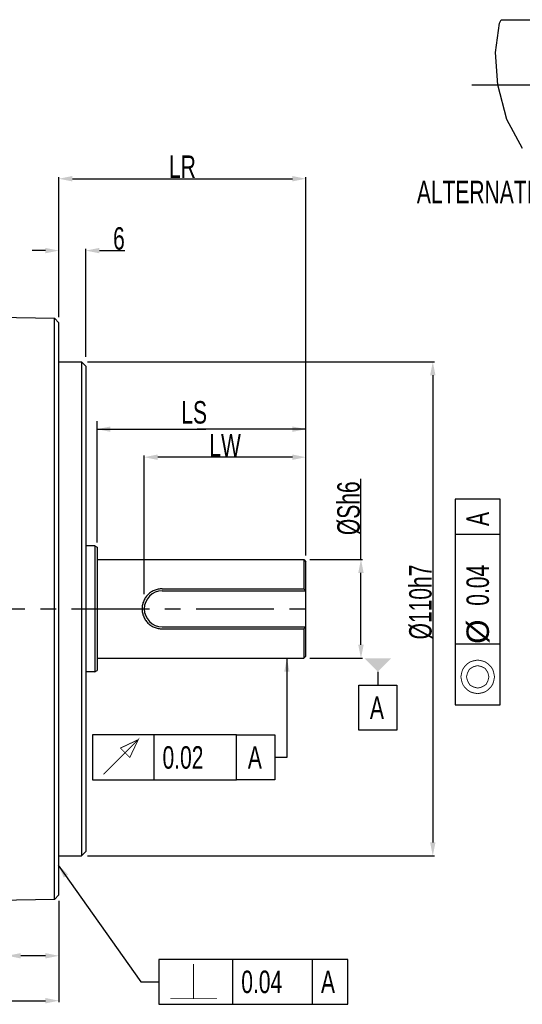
# Model space of a CAD drawing. Header units: millimetres. Extents: x -95 to 535, y -111 to 334.
# Tile 7 of 17: x 210 to 266, y 144 to 253. Entities that reach past the tile are written whole.
import ezdxf

# ---------------------------------------------------------------- set-up
doc = ezdxf.new("R2010")
doc.units = ezdxf.units.MM
doc.header["$LTSCALE"] = 23.1
doc.header["$PDMODE"] = 3
doc.header["$PDSIZE"] = 0.3125
doc.linetypes.add('CENTER', pattern=[0.6, 0.375, -0.075, 0.075, -0.075])
doc.layers.get('0').update_dxf_attribs({"linetype": 'CONTINUOUS'})
doc.layers.get('Defpoints').update_dxf_attribs({"linetype": 'CONTINUOUS'})
doc.layers.add('02___PRT_ALL_AXES', color=7, linetype='CONTINUOUS')
doc.layers.add('DEFAULT_1', color=7, linetype='CENTER')
doc.styles.get("Standard").update_dxf_attribs({"font": 'txt', "width": 0.7})
doc.dimstyles.new('DIMSTYLE_1', dxfattribs={"dimtxt": 2.5, "dimasz": 1.5, "dimexe": 0.18, "dimexo": 0.0625, "dimgap": 0.09, "dimtad": 1, "dimlfac": 2, "dimdsep": 46, "dimtxsty": 'Standard', "dimblk": '_FILLED', "dimblk1": '_FILLED', "dimblk2": '_FILLED', "dimcen": 0.09, "dimadec": 0, "dimazin": 0, "dimtp": 0.01, "dimtm": 0.01, "dimtfac": 1, "dimtofl": 0, "dimtmove": 0, "dimatfit": 3, "dimldrblk": '_FILLED', "dimfxl": 0, "dimtolj": 1, "dimarcsym": 0})

# ---------------------------------------------------------------- blocks, each defined once
blk = doc.blocks.new('_FILLED')
at = {"color": 0, "linetype": 'ByBlock'}
blk.add_solid([(0, 0), (-1, 0.2), (-1, -0.2)], dxfattribs=at)
blk = doc.blocks.new('*D73')
at = {"color": 0, "linetype": 'Continuous', "lineweight": -2}
for p, q in [((121.09, 167.57), (121.09, 143.95)), ((214.84, 155.07), (214.84, 143.95)), ((122.59, 144.13), (213.34, 144.13))]:
    blk.add_line(p, q, dxfattribs=at)
at = {"layer": 'Defpoints', "color": 0, "linetype": 'Continuous'}
for p in [(121.09, 167.64), (214.84, 155.13), (214.84, 144.13)]:
    blk.add_point(p, dxfattribs=at)
at = {"color": 0, "linetype": 'Continuous', "lineweight": -2, "xscale": 1.5, "yscale": 1.5, "zscale": 1.5, "rotation": 180}
blk.add_blockref('_FILLED', (121.09, 144.13), dxfattribs=at)
at = {"color": 0, "linetype": 'Continuous', "lineweight": -2, "xscale": 1.5, "yscale": 1.5, "zscale": 1.5}
blk.add_blockref('_FILLED', (214.84, 144.13), dxfattribs=at)
at = {"color": 0, "linetype": 'Continuous', "insert": (167.97, 145.47), "char_height": 2.5, "attachment_point": 5}
blk.add_mtext('\\A1;LL', dxfattribs=at)
blk = doc.blocks.new('*D74')
at = {"color": 0, "linetype": 'Continuous', "lineweight": -2}
for p, q in [((213.34, 227.63), (211.84, 227.63)), ((214.84, 220.22), (214.84, 227.81)), ((217.84, 215.81), (217.84, 227.81)), ((219.34, 227.63), (222.19, 227.63))]:
    blk.add_line(p, q, dxfattribs=at)
at = {"layer": 'Defpoints', "color": 0, "linetype": 'Continuous'}
for p in [(217.84, 227.63), (214.84, 220.16), (217.84, 215.74)]:
    blk.add_point(p, dxfattribs=at)
at = {"color": 0, "linetype": 'Continuous', "lineweight": -2, "xscale": 1.5, "yscale": 1.5, "zscale": 1.5}
blk.add_blockref('_FILLED', (214.84, 227.63), dxfattribs=at)
at = {"color": 0, "linetype": 'Continuous', "lineweight": -2, "xscale": 1.5, "yscale": 1.5, "zscale": 1.5, "rotation": 180}
blk.add_blockref('_FILLED', (217.84, 227.63), dxfattribs=at)
at = {"color": 0, "linetype": 'Continuous', "insert": (221.52, 228.97), "char_height": 2.5, "attachment_point": 5}
blk.add_mtext('\\A1;6', dxfattribs=at)
blk = doc.blocks.new('*D75')
at = {"color": 0, "linetype": 'Continuous', "lineweight": -2}
for p, q in [((214.84, 220.38), (214.84, 235.81)), ((242.34, 194.89), (242.34, 235.81)), ((216.34, 235.63), (240.84, 235.63))]:
    blk.add_line(p, q, dxfattribs=at)
at = {"layer": 'Defpoints', "color": 0, "linetype": 'Continuous'}
for p in [(242.34, 235.63), (214.84, 220.32), (242.34, 194.83)]:
    blk.add_point(p, dxfattribs=at)
at = {"color": 0, "linetype": 'Continuous', "lineweight": -2, "xscale": 1.5, "yscale": 1.5, "zscale": 1.5, "rotation": 180}
blk.add_blockref('_FILLED', (214.84, 235.63), dxfattribs=at)
at = {"color": 0, "linetype": 'Continuous', "lineweight": -2, "xscale": 1.5, "yscale": 1.5, "zscale": 1.5}
blk.add_blockref('_FILLED', (242.34, 235.63), dxfattribs=at)
at = {"color": 0, "linetype": 'Continuous', "insert": (228.59, 236.97), "char_height": 2.5, "attachment_point": 5}
blk.add_mtext('\\A1;LR', dxfattribs=at)
blk = doc.blocks.new('*D76')
at = {"color": 0, "linetype": 'Continuous', "lineweight": -2}
for p, q in [((248.47, 193.25), (248.47, 202.24)), ((242.76, 193.25), (248.65, 193.25)), ((248.47, 183.75), (248.47, 191.75)), ((242.76, 182.25), (248.65, 182.25))]:
    blk.add_line(p, q, dxfattribs=at)
at = {"layer": 'Defpoints', "color": 0, "linetype": 'Continuous'}
for p in [(242.69, 193.25), (248.47, 193.25), (242.69, 182.25)]:
    blk.add_point(p, dxfattribs=at)
at = {"color": 0, "linetype": 'Continuous', "lineweight": -2, "xscale": 1.5, "yscale": 1.5, "zscale": 1.5}
for p, rotation in [((248.47, 193.25), 90), ((248.47, 182.25), 270)]:
    blk.add_blockref('_FILLED', p, dxfattribs=dict(at, rotation=rotation))
at = {"color": 0, "linetype": 'Continuous', "insert": (247.13, 198.95), "char_height": 2.5, "attachment_point": 5, "rotation": 90}
blk.add_mtext('\\A1;%%cSh6', dxfattribs=at)
blk = doc.blocks.new('*D78')
at = {"color": 0, "linetype": 'Continuous', "lineweight": -2}
for p, q in [((218.01, 215.25), (256.65, 215.25)), ((256.47, 213.75), (256.47, 161.75)), ((218.01, 160.25), (256.65, 160.25))]:
    blk.add_line(p, q, dxfattribs=at)
at = {"layer": 'Defpoints', "color": 0, "linetype": 'Continuous'}
for p in [(217.94, 215.25), (217.94, 160.25), (256.47, 160.25)]:
    blk.add_point(p, dxfattribs=at)
at = {"color": 0, "linetype": 'Continuous', "lineweight": -2, "xscale": 1.5, "yscale": 1.5, "zscale": 1.5}
for p, rotation in [((256.47, 215.25), 90), ((256.47, 160.25), 270)]:
    blk.add_blockref('_FILLED', p, dxfattribs=dict(at, rotation=rotation))
at = {"color": 0, "linetype": 'Continuous', "insert": (255.13, 188.51), "char_height": 2.5, "attachment_point": 5, "rotation": 90}
blk.add_mtext('\\A1;%%c110h7', dxfattribs=at)
blk = doc.blocks.new('*D82')
at = {"color": 0, "linetype": 'Continuous', "lineweight": -2}
for p, q in [((224.34, 189.38), (224.34, 204.81)), ((240.84, 204.63), (225.84, 204.63)), ((242.34, 194.66), (242.34, 204.81))]:
    blk.add_line(p, q, dxfattribs=at)
at = {"layer": 'Defpoints', "color": 0, "linetype": 'Continuous'}
for p in [(224.34, 204.63), (242.34, 194.6), (224.34, 189.32)]:
    blk.add_point(p, dxfattribs=at)
at = {"color": 0, "linetype": 'Continuous', "lineweight": -2, "xscale": 1.5, "yscale": 1.5, "zscale": 1.5, "rotation": 180}
blk.add_blockref('_FILLED', (224.34, 204.63), dxfattribs=at)
at = {"color": 0, "linetype": 'Continuous', "lineweight": -2, "xscale": 1.5, "yscale": 1.5, "zscale": 1.5}
blk.add_blockref('_FILLED', (242.34, 204.63), dxfattribs=at)
at = {"color": 0, "linetype": 'Continuous', "insert": (233.34, 205.97), "char_height": 2.5, "attachment_point": 5}
blk.add_mtext('\\A1;LW', dxfattribs=at)
blk = doc.blocks.new('*D83')
at = {"color": 0, "linetype": 'Continuous', "lineweight": -2}
for p, q in [((209.09, 154.65), (209.09, 148.95)), ((214.84, 155.25), (214.84, 148.95)), ((209.09, 149.13), (197.25, 149.13)), ((213.34, 149.13), (210.59, 149.13))]:
    blk.add_line(p, q, dxfattribs=at)
at = {"layer": 'Defpoints', "color": 0, "linetype": 'Continuous'}
for p in [(209.09, 154.71), (214.84, 155.31), (214.84, 149.13)]:
    blk.add_point(p, dxfattribs=at)
at = {"color": 0, "linetype": 'Continuous', "lineweight": -2, "xscale": 1.5, "yscale": 1.5, "zscale": 1.5, "rotation": 180}
blk.add_blockref('_FILLED', (209.09, 149.13), dxfattribs=at)
at = {"color": 0, "linetype": 'Continuous', "lineweight": -2, "xscale": 1.5, "yscale": 1.5, "zscale": 1.5}
blk.add_blockref('_FILLED', (214.84, 149.13), dxfattribs=at)
at = {"color": 0, "linetype": 'Continuous', "insert": (199.38, 150.47), "char_height": 2.5, "attachment_point": 5}
blk.add_mtext('\\A1;11.5', dxfattribs=at)

msp = doc.modelspace()

# ---------------------------------------------------------------- linework, layer by layer
at = {"color": 7, "linetype": 'Continuous'}
for p, q in [((263.9016, 252.9487), (264.0798, 253.3331)), ((264.0798, 253.3331), (267.568, 253.3331)), ((263.4673, 249.663), (263.9016, 252.9487)), ((263.7045, 246.0708), (263.4673, 249.663)), ((264.6966, 242.2119), (263.7045, 246.0708)), ((266.4563, 238.9847), (264.6966, 242.2119)), ((206.3434, 220.2424), (214.3436, 220.1027)), ((214.3436, 155.3995), (214.3436, 220.1027)), ((214.3436, 220.1027), (214.8435, 219.594)), ((214.8435, 155.9082), (214.8435, 219.594)), ((214.8435, 215.2511), (217.3435, 215.2511)), ((217.3435, 215.2511), (217.3435, 160.2511)), ((217.3435, 215.2511), (217.8435, 214.7511)), ((217.8435, 214.7508), (217.8435, 160.7514)), ((219.0775, 195.1467), (219.0775, 208.6511)), ((242.3435, 193.6966), (242.3435, 208.6511)), ((219.0775, 207.7511), (231.2025, 207.7511)), ((242.3435, 207.7511), (230.2185, 207.7511)), ((263.9685, 199.9719), (258.9685, 199.9719)), ((258.9685, 199.9719), (258.9685, 177.0552)), ((263.9685, 177.0552), (263.9685, 199.9719)), ((263.9685, 196.0344), (258.9685, 196.0344)), ((218.8435, 194.7511), (219.0935, 194.6261)), ((219.0935, 194.6261), (219.0935, 180.8761)), ((242.0935, 193.2511), (242.3435, 193.0011)), ((242.0935, 193.2511), (242.0935, 189.9796)), ((242.3435, 182.5012), (242.3435, 193.001)), ((226.3435, 189.9796), (242.0935, 189.9796)), ((226.3435, 189.7511), (242.3435, 189.7511)), ((226.3435, 185.7511), (242.3435, 185.7511)), ((226.3435, 185.5225), (242.0935, 185.5225)), ((242.0935, 185.5225), (242.0935, 182.2511)), ((263.9685, 183.826), (258.9685, 183.826)), ((240.2239, 182.2511), (240.2239, 171.2092)), ((242.0935, 182.2511), (242.3435, 182.5011)), ((218.8435, 180.7511), (219.0935, 180.8761)), ((250.3435, 180.7511), (250.3435, 179.2511)), ((248.2185, 179.2511), (252.4685, 179.2511)), ((248.2185, 174.2511), (248.2185, 179.2511)), ((252.4685, 179.2511), (252.4685, 174.2511)), ((258.9685, 177.0552), (263.9685, 177.0552)), ((234.6258, 173.7092), (218.5633, 173.7092)), ((218.5633, 173.7092), (218.5633, 168.7092)), ((225.4383, 168.7092), (225.4383, 173.7092)), ((234.6258, 168.7092), (234.6258, 173.7092)), ((234.6258, 173.7092), (238.8758, 173.7092)), ((238.8758, 173.7092), (238.8758, 168.7092)), ((252.4685, 174.2511), (248.2185, 174.2511)), ((240.2239, 171.2092), (238.9037, 171.2092)), ((218.5633, 168.7092), (234.6258, 168.7092)), ((238.8758, 168.7092), (234.6258, 168.7092)), ((214.8435, 160.2511), (217.3435, 160.2511)), ((217.3435, 160.2511), (217.8435, 160.7511)), ((214.7543, 159.2274), (223.9761, 146.2296)), ((214.8435, 155.9082), (214.3436, 155.3995)), ((214.3436, 155.3995), (206.3434, 155.2598)), ((247.0178, 148.7296), (225.9761, 148.7296)), ((225.9761, 148.7296), (225.9761, 143.7296)), ((234.2053, 143.7296), (234.2053, 148.7296)), ((243.0803, 143.7296), (243.0803, 148.7296)), ((247.0178, 143.7296), (247.0178, 148.7296)), ((223.9761, 146.2296), (225.9761, 146.2296)), ((225.9761, 143.7296), (247.0178, 143.7296))]:
    msp.add_line(p, q, dxfattribs=at)
for p, q in [((218.8435, 194.7511), (217.8435, 194.7511)), ((218.8435, 194.7511), (218.8435, 180.7511)), ((218.8435, 180.7511), (217.8435, 180.7511))]:
    msp.add_line(p, q)
at = {"color": 7, "linetype": 'Continuous', "const_width": 0.1}
for points in [[(261.4685, 178.3052), (261.9894, 178.4094), (262.3018, 178.5135), (262.6144, 178.7219), (262.9268, 179.0344), (263.1352, 179.3469), (263.2393, 179.6594), (263.3435, 180.1802), (263.2393, 180.701), (263.1352, 181.0135), (262.9268, 181.326), (262.6144, 181.6385), (262.3018, 181.8469), (261.9894, 181.951), (261.4685, 182.0552), (260.9477, 181.951), (260.6352, 181.8469), (260.3227, 181.6385), (260.0102, 181.326), (259.8018, 181.0135), (259.6977, 180.701), (259.5935, 180.1802), (259.6977, 179.6594), (259.8018, 179.3469), (260.0102, 179.0344), (260.3227, 178.7219), (260.6352, 178.5135), (260.9477, 178.4094), (261.4685, 178.3052)], [(261.4685, 178.9302), (261.8852, 179.0344), (262.0935, 179.1385), (262.406, 179.3469), (262.6144, 179.7635), (262.7185, 180.1802), (262.6144, 180.5969), (262.5102, 180.8052), (262.3018, 181.1177), (261.8852, 181.326), (261.4685, 181.4302), (261.0518, 181.326), (260.8435, 181.2219), (260.531, 181.0135), (260.3227, 180.5969), (260.2185, 180.1802), (260.3227, 179.7635), (260.4268, 179.5552), (260.6352, 179.2427), (261.0518, 179.0344), (261.4685, 178.9302)], [(219.8133, 169.3342), (223.6675, 173.1884), (222.73, 171.2092), (221.6883, 172.2509), (223.6675, 173.1884)], [(229.8303, 144.3546), (229.8303, 148.2088)], [(227.2261, 144.3546), (232.4345, 144.3546)]]:
    msp.add_lwpolyline(points, dxfattribs=at)
at = {"color": 7, "linetype": 'Continuous'}
msp.add_arc((226.3435, 187.7511), 2, 90, 270, dxfattribs=at)
for points, start_tangent, end_tangent in [([(226.3435, 189.9796), (225.8787, 189.9326), (225.4319, 189.7923), (225.0198, 189.56), (224.6624, 189.2413), (224.3854, 188.8578), (224.1988, 188.4313), (224.1052, 187.9804), (224.1052, 187.5218), (224.1988, 187.0709), (224.3854, 186.6444), (224.6624, 186.2609), (225.0197, 185.9421), (225.4318, 185.7099), (225.8787, 185.5695), (226.3435, 185.5225)], (-0.99997206, 0.00747547), (0.99997214, 0.00746433)), ([(242.2455, 189.8267), (242.17, 189.9029), (242.0935, 189.9796)], (-0.70272431, 0.71146226), (-0.70710678, 0.70710678)), ([(242.32, 189.7511), (242.2455, 189.8267)], (-0.70038604, 0.71376424), (-0.70272431, 0.71146226)), ([(242.2455, 185.6755), (242.17, 185.5993), (242.0935, 185.5225)], (-0.7027243, -0.71146227), (-0.70710678, -0.70710678)), ([(242.32, 185.7511), (242.2455, 185.6755)], (-0.70038604, -0.71376424), (-0.7027243, -0.71146227))]:
    msp.add_spline(points, degree=3, dxfattribs=dict(at, start_tangent=start_tangent, end_tangent=end_tangent))
for points in [[(240.5239, 180.7511), (240.2239, 182.2511), (239.9239, 180.7511)], [(248.8435, 182.2511), (251.8435, 182.2511), (250.3435, 180.7511)], [(215.867, 158.1776), (214.7543, 159.2274), (215.3776, 157.8304)]]:
    msp.add_solid(points, dxfattribs=at)
at = {"layer": '02___PRT_ALL_AXES', "color": 7, "linetype": 'Continuous'}
for p, q in [((219.0935, 193.2511), (242.0935, 193.2511)), ((219.0935, 182.2511), (242.0935, 182.2511))]:
    msp.add_line(p, q, dxfattribs=at)
at = {"layer": 'DEFAULT_1', "color": 7, "linetype": 'CENTER'}
for p, q in [((260.818, 246.0831), (293.068, 246.0831)), ((119.2307, 187.7511), (243.0935, 187.7511))]:
    msp.add_line(p, q, dxfattribs=at)

# ---------------------------------------------------------------- block references
at = {"color": 7, "linetype": 'Continuous', "xscale": 1.5, "yscale": 1.5, "zscale": 1.5, "rotation": 180}
msp.add_blockref('_FILLED', (219.0775, 207.7511), dxfattribs=at)
at = {"color": 7, "linetype": 'Continuous', "xscale": 1.5, "yscale": 1.5, "zscale": 1.5}
msp.add_blockref('_FILLED', (242.3435, 207.7511), dxfattribs=at)

# ---------------------------------------------------------------- texts
at = {"color": 7, "linetype": 'Continuous', "width": 0.7}
for s, p in [('ALTERNATIVE SHAFT KEYWAY TYPE', (254.6954, 232.9033)), ('LS', (228.4685, 208.3761)), ('A', (249.4685, 175.5011)), ('0.02', (226.3758, 169.9592)), ('A', (235.8758, 169.9592)), ('0.04', (235.1428, 144.9796)), ('A', (244.0178, 144.9796))]:
    msp.add_text(s, height=2.5, dxfattribs=at).set_placement(p)
at = {"color": 7, "linetype": 'Continuous'}
for s, width, p in [('A', 0.7, (262.7185, 196.9719)), ('0.04', 0.7, (262.7185, 188.0969)), (' %%c', 1.041667, (262.7185, 182.8885))]:
    msp.add_text(s, height=2.5, rotation=90, dxfattribs=dict(at, width=width)).set_placement(p)

# ---------------------------------------------------------------- dimensions: what is measured, and where the dimension line sits
for base, p1, p2, text, picture, middle in [((242.3435, 235.6261), (214.8435, 220.3218), (242.3435, 194.8311), 'LR', '*D75', (228.5935, 235.6261)), ((214.8435, 144.1261), (121.0935, 167.6361), (214.8435, 155.1322), 'LL', '*D73', (167.9685, 144.1261))]:
    dim = msp.add_linear_dim(base=base, p1=p1, p2=p2, text=text, dimstyle='DIMSTYLE_1', dxfattribs=at)
    dim.commit()
    dim.dimension.update_dxf_attribs({"geometry": picture, "text_midpoint": middle, "dimtype": 160})
for base, p1, p2, picture, middle in [((217.8435, 227.6261), (214.8435, 220.1583), (217.8435, 215.7448), '*D74', (221.5168, 227.6261)), ((214.8435, 149.1261), (209.0935, 154.7078), (214.8435, 155.3082), '*D83', (199.3834, 149.1261))]:
    dim = msp.add_linear_dim(base=base, p1=p1, p2=p2, dimstyle='DIMSTYLE_1', dxfattribs=at)
    dim.commit()
    dim.dimension.update_dxf_attribs({"geometry": picture, "text_midpoint": middle, "dimtype": 160})
for base, p1, p2, angle, text, picture, middle in [((256.4685, 160.2511), (217.9435, 215.2511), (217.9435, 160.2511), 270, '%%c<>h7', '*D78', (256.4685, 188.5135)), ((224.3435, 204.6261), (242.3435, 194.5965), (224.3435, 189.3204), 180, 'LW', '*D82', (233.3435, 204.6261)), ((248.4685, 193.2511), (242.6935, 182.2511), (242.6935, 193.2511), 90, '%%cSh6', '*D76', (248.4685, 198.9466))]:
    dim = msp.add_linear_dim(base=base, p1=p1, p2=p2, angle=angle, text=text, dimstyle='DIMSTYLE_1', dxfattribs=at)
    dim.commit()
    dim.dimension.update_dxf_attribs({"geometry": picture, "text_midpoint": middle, "dimtype": 160})

doc.saveas('drawing.dxf')
